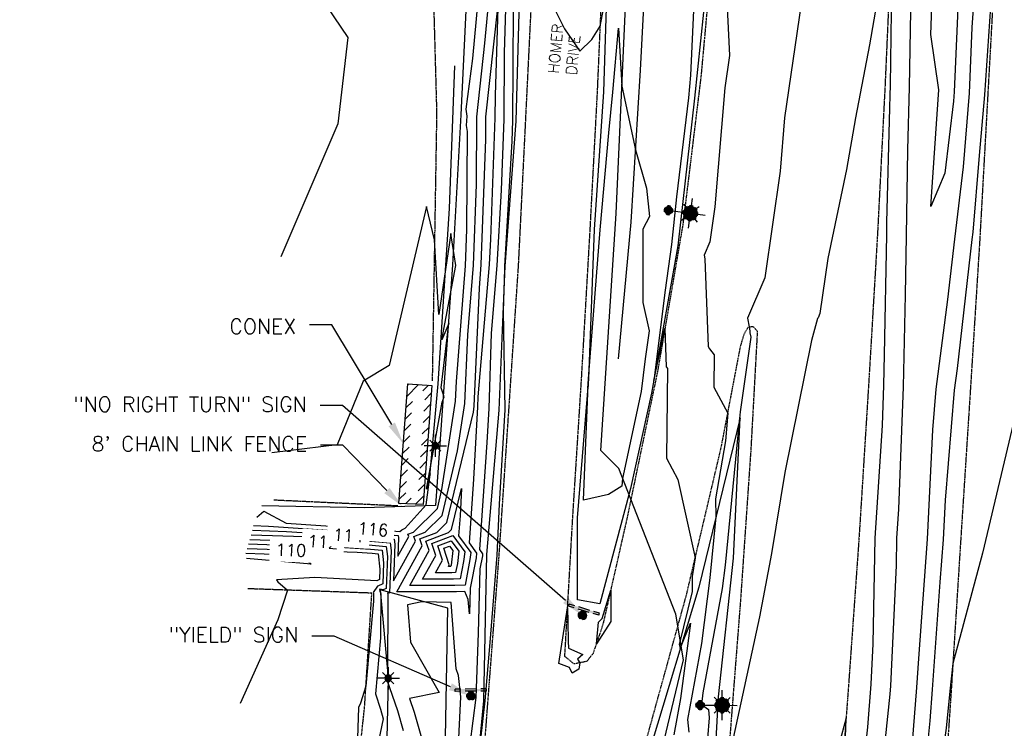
# Model space of a CAD drawing. Header units: feet. Extents: x 351431 to 355879, y 310968 to 329728.
# Tile 60 of 254: x 353296 to 353625, y 317001 to 317238. Entities that reach past the tile are written whole.
import ezdxf

# ---------------------------------------------------------------- set-up
doc = ezdxf.new("R2010")
doc.units = ezdxf.units.FT
doc.header["$MEASUREMENT"] = 0
doc.linetypes.add('D25', pattern=[0.375, 0.25, -0.125])
for name, color, linetype in [('EHIST', 56, 'Continuous'), ('ELIF', 153, 'LINKFENCE'), ('ELIG', 41, 'Continuous'), ('ELIST', 3, 'Continuous'), ('ELTCH-EG2', 253, 'Continuous'), ('ELTCN-EG2', 251, 'Continuous'), ('ELTT', 3, 'Continuous'), ('ELUTU', 153, 'UT'), ('ELYSP', 1, 'D25'), ('ELYSS', 2, 'Continuous'), ('ESFLP', 4, 'Continuous'), ('ESFS', 153, 'Continuous'), ('ESMask', 155, 'Continuous'), ('ETFS', 6, 'Continuous'), ('ETIF', 4, 'Continuous'), ('ETIST', 2, 'Continuous'), ('ETRC', 2, 'Continuous'), ('ETTC', 252, 'Continuous')]:
    doc.layers.add(name, color=color, linetype=linetype)
doc.styles.add('ANNO-TOPO', font='simplex.shx')
doc.styles.add('L180', font='simplex.shx', dxfattribs={"height": 3.6})
doc.styles.add('L80', font='simplex', dxfattribs={"height": 4})
doc.styles.add('ROMANSM', font='romansm.shx')
doc.linetypes.add('LINKFENCE', pattern='A,0.25,-0.08,0.25,-0.08,["X",ROMANSM,S=0.08,R=0,X=-0.004,Y=-0.04],-0.12', length=0.78)
doc.linetypes.add('UT', pattern='A,0.25,-0.07,0.07,-0.07,0.07,-0.07,0.25,-0.08,["UT",ROMANSM,S=0.08,R=0,X=-0.04,Y=-0.04],-0.15', length=1.08)

# ---------------------------------------------------------------- blocks, each defined once
blk = doc.blocks.new('ESUFMALUM')
for p, q in [((0, -0.0295), (0, -0.0976)), ((-0.053, -0.0946), (-0.0354, -0.1123)), ((0.053, -0.0946), (0.0354, -0.1123)), ((-0.1, -0.1476), (-0.05, -0.1476)), ((-0.0354, -0.183), (-0.053, -0.2007)), ((0.0354, -0.183), (0.053, -0.2007)), ((0.05, -0.1476), (0.1, -0.1476)), ((0, -0.1976), (0, -0.2476))]:
    blk.add_line(p, q)
for centre, radius, start, end in [((0, 0), 0.0295, 153.65027, 206.34973), ((0, 0), 0.0295, 63.65027, 116.34973), ((0, 0), 0.0295, 333.65027, 26.34973), ((0, 0), 0.0295, 243.65027, 296.34973), ((0, -0.1476), 0.05, 121.70415, 148.29585), ((0, -0.1476), 0.05, 76.70415, 103.29585), ((0, -0.1476), 0.05, 31.70415, 58.29585), ((0, -0.1476), 0.05, 166.70415, 193.29585), ((0, -0.1476), 0.05, 211.70415, 238.29585), ((0, -0.1476), 0.05, 256.70415, 283.29585), ((0, -0.1476), 0.05, 301.70415, 328.29585), ((0, -0.1476), 0.05, 346.70415, 13.29585)]:
    blk.add_arc(centre, radius, start, end)
at = {"layer": 'ESMask'}
for points, const_width in [([(-0.0148, 0, 1), (0.0148, 0, 1)], 0.0295), ([(-0.025, -0.1476, 1), (0.025, -0.1476, 1)], 0.05)]:
    blk.add_lwpolyline(points, format="xyb", close=True, dxfattribs=dict(at, const_width=const_width))
blk = doc.blocks.new('ESILLITE')
at = {"layer": 'ESMask'}
h = blk.add_hatch(color=256, dxfattribs=at)
edge = h.paths.add_edge_path()
edge.add_arc((0, 0), 0.0225, 0, 360)
for p, q in [((0, 0.075), (0, 0.0225)), ((-0.0159, 0.0159), (-0.0369, 0.0373)), ((0.0159, 0.016), (0.0377, 0.0382)), ((-0.0225, 0), (-0.075, 0)), ((-0.016, -0.0159), (-0.0374, -0.0369)), ((0, -0.0225), (0, -0.075)), ((0.0159, -0.0159), (0.0373, -0.0369)), ((0.0225, 0), (0.0749, 0))]:
    blk.add_line(p, q)
for start, end in [(145.54526, 169.42532), (100.65502, 124.23499), (55.83594, 79.34498), (10.57822, 34.52567), (190.73539, 214.19261), (235.50303, 259.34498), (280.65502, 304.414), (325.72448, 349.26816)]:
    blk.add_arc((0, 0), 0.0225, start, end)
blk = doc.blocks.new('ESIPUBSIGN')
at = {"layer": 'ESMask'}
h = blk.add_hatch(color=256, dxfattribs=at)
edge = h.paths.add_edge_path()
edge.add_arc((0, 0), 0.03, 90, 450)
for p, q in [((-0.03, 0.1047), (-0.0447, 0.1047)), ((-0.0447, 0.1047), (-0.0447, 0.066)), ((-0.03, 0.1047), (-0.03, 0.066)), ((-0.0447, 0.0381), (-0.0447, -0.0393)), ((-0.03, 0.0381), (-0.03, -0.0393)), ((-0.0447, -0.0672), (-0.0447, -0.1059)), ((-0.03, -0.1059), (-0.0447, -0.1059)), ((-0.03, -0.0672), (-0.03, -0.1059))]:
    blk.add_line(p, q)
for start, end in [(144.23142, 216.35632), (17.97024, 107.04945), (253.53828, 340.78828)]:
    blk.add_arc((0, 0), 0.03, start, end)
blk.add_solid([(-0.0447, -0.1059), (-0.03, -0.1059), (-0.0447, 0.1047), (-0.03, 0.1047)], dxfattribs=at)

msp = doc.modelspace()

# ---------------------------------------------------------------- hatches: boundary and pattern name
at = {"layer": 'EHIST'}
h = msp.add_hatch(dxfattribs=at)
h.set_pattern_fill('ANSI31', color=256, scale=20, style=0)
h.paths.add_polyline_path([(353427.61, 317114.05), (353431.63, 317113.79), (353429.07, 317077.93), (353424.95, 317078.15)], flags=16)
h.paths.add_polyline_path([(353425.76, 317116.18), (353433.77, 317115.65), (353430.92, 317075.83), (353422.8, 317076.26)])

# ---------------------------------------------------------------- linework, layer by layer
at = {"layer": 'ELIF', "flags": 128}
for points in [[(353496.26, 317124.56), (353500.44, 317170.16), (353503.56, 317221), (353506.1, 317269.62), (353508.24, 317318.36), (353510.87, 317368.73), (353511.09, 317404.94), (353512.1, 317448.5), (353512.71, 317497.05), (353514.37, 317550.22)], [(353439.5, 317275.85), (353439.65, 317259.84), (353445.75, 317252.6), (353443.56, 317206.02), (353440.72, 317155.9), (353437.61, 317111.99), (353435, 317075.52), (353411.24, 317074.78), (353377.01, 317075.45)]]:
    msp.add_lwpolyline(points, dxfattribs=at)
at = {"layer": 'ELIG', "flags": 128}
msp.add_lwpolyline([(353441.44, 317222.46), (353439.65, 317174.78), (353435.82, 317116.18), (353433.05, 317085.34)], dxfattribs=at)
at = {"layer": 'ELIST', "flags": 128}
msp.add_lwpolyline([(353425.76, 317116.18), (353433.77, 317115.65), (353430.92, 317075.83), (353422.8, 317076.26)], close=True, dxfattribs=at)
msp.add_lwpolyline([(353425.76, 317116.18), (353433.77, 317115.65), (353430.92, 317075.83), (353422.8, 317076.26)], close=True, dxfattribs=at)
at = {"layer": 'ELTCH-EG2', "flags": 128}
for points, elevation in [([(353531.28, 317267.09), (353533.35, 317225.92), (353531.77, 317215.05), (353528.42, 317175.32), (353526.74, 317163.62), (353524.82, 317159.16), (353525.09, 317158), (353526.13, 317128.65), (353526.68, 317127.87), (353528.2, 317125.91), (353528.09, 317115.13), (353532.75, 317106.45), (353531.95, 317097.2), (353528.69, 317077.82), (353528.78, 317071.8), (353526.79, 317051.39), (353523.92, 317029.45), (353519.22, 317004.04), (353519.68, 316999.78)], 117), ([(353586.04, 317263.63), (353580.15, 317229.43), (353575.48, 317205.07), (353572.44, 317187.86), (353566.15, 317158.04), (353563.52, 317139.66), (353562.92, 317138.28), (353562.69, 317138.07), (353560.72, 317130.62), (353551.83, 317086.53), (353547.3, 317059.56), (353543.31, 317038.37), (353533.95, 316995.22)], 119), ([(353616.32, 317264.07), (353614.36, 317235.24), (353613.43, 317213.31), (353611.39, 317188.72), (353608.5, 317164.55), (353606.18, 317144.38), (353602.33, 317114.44), (353601.19, 317100.8), (353599.37, 317064.28), (353596.5, 317024.46), (353595.8, 317014.78), (353594.09, 316992.15)], 118), ([(353610.38, 317259.57), (353608.44, 317213.8), (353608.17, 317210.6), (353605.3, 317186.53), (353600.65, 317175.46), (353603.29, 317214.39), (353600.56, 317232.86), (353601.68, 317264.05)], 117), ([(353522.17, 317260.3), (353520.26, 317219.35), (353519.59, 317211.77), (353515.63, 317178.62), (353513.91, 317162.77), (353511.78, 317147.53), (353508.02, 317117.26), (353510.94, 317130.75), (353511.73, 317134.73), (353512.19, 317121.85), (353512.29, 317121.71), (353512.55, 317121.37), (353512.26, 317091.36), (353516.07, 317084.25), (353521.85, 317058.06), (353520.8, 317051.8), (353520.88, 317046.85), (353516.48, 317029.13), (353516.84, 317027.79), (353520.27, 317036.28), (353516.97, 317011.08), (353514.73, 316998.97)], 116), ([(353373.83, 317067.29), (353385.19, 317066.9), (353411.32, 317065.17), (353421.24, 317064.31), (353421.44, 317062.62), (353421.03, 317050.36), (353428.35, 317063.62), (353427.83, 317065.17), (353431.58, 317066.6), (353437.25, 317072.2), (353442.45, 317093.81), (353444.89, 317109.57), (353445.87, 317132.57), (353447.7, 317155.84), (353448.71, 317182.83), (353448.81, 317205.44), (353451.5, 317229.97), (353454.17, 317258.29)], 114), ([(353458.81, 317252.65), (353457.97, 317226.82), (353457.84, 317204.64), (353456.98, 317180.87), (353455.56, 317155.78), (353453.61, 317133.14), (353452.87, 317107.95), (353452.25, 317096.55), (353449.71, 317060.84), (353450.79, 317059.35), (353450.72, 317058.73), (353449.9, 317054.43), (353449.27, 317032.89), (353448.52, 317011.35), (353444.49, 316980.22)], 114), ([(353557.27, 317243.17), (353551.74, 317205.11), (353550.23, 317187.21), (353545.13, 317151.64), (353539.3, 317138.08), (353539.94, 317135.28), (353539.95, 317135.12), (353540.08, 317133.25), (353540.46, 317131.8), (353536.89, 317106.85), (353536.7, 317104.59), (353536.57, 317103.85), (353536.58, 317103.62), (353531.88, 317055.61), (353530.87, 317047.83), (353524.42, 317012.95), (353524, 317009.1), (353526.25, 317007.35), (353526.55, 317004.65), (353523.15, 316963.21)], 118), ([(353445.92, 317044.11), (353444.88, 317046.83), (353442.06, 317046.72), (353422.12, 317046.65), (353430.61, 317062.04), (353429.82, 317064.39), (353435.47, 317066.54), (353438.84, 317069.86), (353447.7, 317106.68), (353448.02, 317108.74), (353449.7, 317148.18), (353450.32, 317156.04), (353451.88, 317197.84), (353451.92, 317205.38), (353455.92, 317241.87), (353454.97, 317212.51), (353454.92, 317205.12), (353453.45, 317164.49), (353452.97, 317156.01), (353449.16, 317111.81), (353449.06, 317108.53), (353447.75, 317084.32), (353446.24, 317063.12), (353448.8, 317059.57), (353448.63, 317058.1), (353446.68, 317047.93), (353446.43, 317039.33), (353445.92, 317044.11)], 113), ([(353578.44, 316991.37), (353579.51, 317001.51), (353580.71, 317015.82), (353581.33, 317029.38), (353582.01, 317064.63), (353584.41, 317102.31), (353584.92, 317115.72), (353585.12, 317125.84), (353585.86, 317165.98), (353585.93, 317170.15), (353586.92, 317208.38), (353587, 317212.6), (353587.08, 317215.85), (353587.42, 317240.63)], 119), ([(353584.7, 316990.16), (353587.05, 317012.52), (353587.29, 317015.29), (353589.12, 317055.45), (353589.3, 317064.59), (353589.92, 317074.36), (353591.47, 317115.16), (353592.09, 317145.93), (353592.45, 317165.59), (353592.93, 317194.34), (353593.47, 317215.34), (353593.94, 317240.85)], 118), ([(353620.57, 317242.13), (353618.5, 317212.77), (353616.73, 317192.47), (353614.6, 317166.84), (353614.32, 317164.44), (353609.36, 317121.35), (353608.43, 317114.09), (353605.35, 317077.35), (353604.69, 317064.24), (353603.66, 317049.94), (353601.07, 317014.12), (353600.28, 317003.59), (353598.83, 316989.07)], 119), ([(353375.32, 317071.66), (353377.67, 317073.6), (353385.12, 317069.62), (353410.01, 317067.97), (353423.08, 317066.83), (353423.77, 317067.47), (353424.86, 317067.97), (353431.93, 317075.76), (353433.12, 317085.01), (353433.29, 317086.16), (353433.12, 317085.71), (353431.99, 317081.02), (353437.3, 317110.06), (353437.91, 317111.85), (353436.95, 317114.87), (353439.47, 317136.37), (353437.15, 317130.86), (353441.88, 317155.69), (353440.12, 317166.39), (353436.13, 317139.33), (353434.72, 317164.35), (353432.08, 317175.44), (353419.54, 317122.27), (353410.88, 317117.05), (353402.15, 317095.86), (353380.31, 317093.09)], 116), ([(353446.81, 317059.8), (353446.53, 317057.47), (353444.91, 317048.98), (353441.55, 317048.84), (353426.43, 317048.79), (353432.87, 317060.46), (353431.82, 317063.6), (353439.37, 317066.48), (353440.43, 317067.52), (353443.74, 317081.25), (353443.24, 317072.08), (353442.76, 317065.4), (353446.81, 317059.8)], 112), ([(353373.4, 317065.76), (353391.11, 317065.15), (353411.97, 317063.77), (353419.89, 317063.08), (353420.19, 317060.54), (353419.72, 317046.36), (353419.42, 317046.23), (353418.98, 317046.27), (353419.15, 317045.8), (353418.96, 317019.17), (353418.8, 317017.31), (353422.33, 317007), (353424.19, 317000.32)], 113), ([(353444.81, 317060.02), (353444.44, 317056.85), (353443.34, 317051.06), (353441.04, 317050.97), (353430.74, 317050.93), (353435.13, 317058.89), (353433.81, 317062.82), (353440.86, 317065.5), (353444.81, 317060.02)], 111), ([(353372.54, 317062.69), (353402.95, 317061.65), (353413.27, 317060.97), (353417.19, 317060.63), (353417.7, 317056.38), (353417.46, 317049.34), (353415.79, 317048.6), (353415.66, 317048.61), (353414.22, 317046.45), (353414.3, 317046.22), (353414.28, 317043.58), (353411.79, 317015.15), (353409.96, 317009.48), (353409.34, 317008.1), (353408.37, 316980.74)], 111), ([(353372.97, 317064.22), (353397.03, 317063.4), (353412.62, 317062.37), (353418.54, 317061.85), (353418.95, 317058.46), (353418.59, 317047.85), (353417.6, 317047.41), (353416.42, 317047.54), (353416.27, 317047.31), (353416.73, 317046.01), (353416.62, 317031.37), (353414.97, 317012.58), (353416.69, 317007.55), (353417.6, 317004.3), (353414.43, 316989.37)], 112), ([(353440.83, 317060.47), (353440.26, 317055.6), (353440.18, 317055.22), (353440.03, 317055.21), (353439.36, 317055.21), (353439.65, 317055.73), (353437.8, 317061.24), (353439.74, 317061.98), (353440.83, 317060.47)], 109), ([(353371.68, 317059.62), (353390.05, 317059), (353393.46, 317055.93), (353371.91, 317057.83)], 109), ([(353442.3, 316986.3), (353443.52, 317011.64), (353442.74, 317018.8), (353441.92, 317020.98), (353440.33, 317043.19), (353430.43, 317043.33), (353425.71, 317042.4), (353426.65, 317029.92), (353436.27, 317013.03), (353426.39, 317011.04), (353427.96, 317006.44), (353430.78, 316996.34)], 114)]:
    msp.add_lwpolyline(points, dxfattribs=dict(at, elevation=elevation))
at = {"layer": 'ELTCN-EG2', "flags": 128}
for points, elevation in [([(353374.26, 317068.82), (353379.27, 317068.65), (353410.67, 317066.57), (353422.59, 317065.53), (353422.69, 317064.7), (353422.49, 317058.67), (353426.09, 317065.19), (353425.84, 317065.96), (353427.68, 317066.66), (353435.67, 317074.54), (353437.2, 317080.93), (353441.76, 317110.4), (353442.04, 317116.97), (353445.08, 317155.65), (353445.54, 317167.81), (353445.69, 317200.55), (353445.38, 317202.53), (353445.68, 317205.57), (353445.32, 317208), (353447.5, 317224.93), (353451.25, 317264.72)], 115), ([(353386.53, 317260.29), (353405.72, 317231.95), (353402.42, 317203.05), (353383.35, 317158.66)], 115), ([(353460.97, 317241.13), (353460.76, 317204.17), (353460.51, 317197.26), (353458.15, 317155.54), (353458.06, 317154.47), (353457.65, 317140.5), (353458.19, 317107.56), (353456.3, 317076.02), (353455.58, 317058.94), (353453.24, 317029.73), (353451.52, 317010.33), (353449.2, 316989.52)], 115), ([(353629.2, 317107.52), (353617.91, 317059.65), (353607.98, 317022.7), (353606.99, 317013.54), (353605.69, 317001.11), (353603.91, 316988.52), (353603.57, 316985.72), (353599.2, 316938.4), (353598.71, 316933.9), (353594.47, 316888.27), (353593.04, 316875.58), (353589.51, 316838.64), (353587.05, 316821.29), (353583.46, 316788.24), (353579.91, 316759.12), (353577.5, 316739.54), (353575.63, 316711.41), (353573.58, 316689.83), (353570.22, 316658.66)], 120), ([(353442.82, 317060.25), (353442.35, 317056.22), (353441.76, 317053.14), (353440.54, 317053.09), (353435.05, 317053.07), (353437.39, 317057.31), (353435.8, 317062.03), (353440.3, 317063.74), (353442.82, 317060.25)], 110), ([(353372.11, 317061.16), (353408.87, 317059.9), (353413.92, 317059.57), (353415.85, 317059.4), (353416.45, 317054.29), (353416.34, 317050.83), (353415.41, 317050.42), (353394.69, 317051.45), (353381.91, 317050.71), (353382.39, 317050.08), (353385.57, 317047.26), (353382.39, 317037.4), (353369.77, 317009.44)], 110), ([(353489.5, 317036.55), (353490.72, 317037.74), (353493.61, 317047.31), (353493.68, 317036.79), (353488.81, 317029.37), (353489.5, 317036.55)], 115), ([(353482.56, 317024.15), (353483.25, 317022.97), (353482.95, 317020.87), (353480.67, 317019.51), (353479.84, 317021.4), (353476.28, 317022.81), (353479.2, 317041.4), (353479.33, 317036.71), (353479.42, 317030.22), (353479.45, 317027.9), (353484.27, 317025.77), (353482.56, 317024.15)], 115), ([(353571.94, 316994.8), (353572.28, 317004.6), (353569.96, 316995.86)], 120)]:
    msp.add_lwpolyline(points, dxfattribs=dict(at, elevation=elevation))
at = {"layer": 'ELTT', "flags": 128}
msp.add_lwpolyline([(353416.51, 317047.41), (353419.22, 317017.83), (353418.09, 316967.3), (353406.87, 316936.55), (353424.43, 316942.26), (353436.51, 316961.67), (353438.23, 316991.84), (353439.18, 317041.29)], close=True, dxfattribs=at)
at = {"layer": 'ELUTU', "flags": 128}
msp.add_lwpolyline([(353434.86, 316415.39), (353448.06, 316543.38), (353459.09, 316663.23), (353467.62, 316766.97), (353472.29, 316801.99), (353484.5, 316878.09), (353499.05, 316944.19), (353510.84, 316994.24), (353517.91, 317024.02), (353515.35, 317039.27), (353496.29, 317087.86), (353490.26, 317093.94), (353495.38, 317173.14), (353500.82, 317291.85)], dxfattribs=at)
at = {"layer": 'ELYSP', "flags": 128}
for points in [[(353296.05, 316918.03), (353331.45, 316918.09), (353377.91, 316918.07), (353404.74, 316918.07), (353414.37, 316918.3), (353417.68, 316919.42), (353427.72, 316921.47), (353436.9, 316928.01), (353442.82, 316935.6), (353447.5, 316943.9), (353448.82, 316960.34), (353452.61, 317010.46), (353456.32, 317058.88), (353459.59, 317107.64), (353462.8, 317155.74), (353465.19, 317203.98), (353467.53, 317251.86), (353465.7, 317268.21), (353460.44, 317272.71), (353452.27, 317275.42), (353438.18, 317276.01), (353433.53, 317274.8), (353435.42, 317206.81), (353433.94, 317117.17)], [(353326.82, 314541.64), (353327.67, 314589.18), (353328.59, 314637.38), (353329.67, 314686.66), (353330.45, 314733.13), (353331.44, 314782.3), (353332.78, 314832.24), (353333.9, 314877.48), (353335.56, 314925.36), (353336.78, 314972.86), (353338.36, 315025.53), (353340.14, 315075.64), (353341.98, 315124.35), (353344.43, 315176.91), (353346.5, 315227.95), (353348.8, 315278.39), (353351.26, 315332.22), (353353.73, 315384.31), (353356.18, 315434.82), (353358.75, 315484.35), (353361.61, 315532.63), (353364.72, 315584.6), (353367.85, 315634.54), (353371.39, 315686.17), (353374.73, 315737.41), (353381.91, 315837.51), (353385.53, 315886.11), (353389.61, 315938.06), (353393.67, 315990), (353398.23, 316043.26), (353402.39, 316094.4), (353406.62, 316148.16), (353410.78, 316200.98), (353415.03, 316253.88), (353419.16, 316305.1), (353423.47, 316359.01), (353427.47, 316407.78), (353431.26, 316456.03), (353434.75, 316503), (353437.71, 316550.55), (353441.32, 316589.73), (353444.68, 316628.8), (353449.45, 316681.16), (353453.89, 316731.87), (353460.66, 316781.54), (353467.08, 316829.74), (353475.28, 316878.08), (353487.96, 316928.01), (353500.53, 316977.16), (353505.41, 316996.76), (353518.91, 317045.55), (353530.58, 317095.06), (353536.96, 317128.45), (353538.2, 317132.8), (353539.65, 317135.26), (353541.18, 317135.34), (353542.61, 317133.86), (353540.45, 317094.32), (353537.03, 317044.48), (353533.11, 316994.14), (353529.48, 316944.3), (353525.41, 316894.11), (353521.22, 316844.59), (353517.42, 316795.43), (353514.02, 316745.06), (353512.26, 316722.33), (353512.2, 316714.72)], [(353422.41, 317075.4), (353380.9, 317077.33)], [(353373.58, 316919.9), (353370.41, 316929.43), (353371.32, 316939.16), (353376.74, 316940.69), (353403.86, 316939.94), (353407.18, 316969.81), (353411.34, 317008.08), (353413.77, 317046.26), (353372.19, 317047.73)]]:
    msp.add_lwpolyline(points, dxfattribs=at)
at = {"layer": 'ELYSS', "flags": 128}
for points in [[(353436.18, 316952.18), (353445.74, 316953.16), (353451.19, 317010.29), (353452.25, 317059.18), (353456.27, 317107.45), (353458.28, 317155.53), (353461.96, 317203.98), (353463.32, 317252.29), (353462.5, 317269.18), (353459.36, 317271.46), (353451.73, 317270.83)], [(353504.3, 316656.77), (353506.86, 316708.46), (353510.32, 316758.2), (353516.18, 316807.97), (353519.94, 316857.53), (353523.25, 316908.9), (353526.76, 316958.83), (353529.69, 317011.64), (353534.69, 317057.94), (353536.89, 317104.89), (353523.02, 317048.26), (353507.1, 316995.52), (353502.26, 316976.7), (353489.56, 316927.46), (353476.91, 316877.49), (353468.27, 316829.81), (353462.16, 316781.46), (353456.59, 316731.25), (353452.02, 316680.68), (353446.76, 316628.91)]]:
    msp.add_lwpolyline(points, dxfattribs=at)
at = {"layer": 'ETFS', "linetype": 'ByBlock', "lineweight": -2}
for p, q in [((353403.99, 317108.92), (353396.49, 317108.92)), ((353401.16, 317031.9), (353393.66, 317031.9))]:
    msp.add_line(p, q, dxfattribs=at)
for points in [[(353478.53, 317043.86), (353403.99, 317108.92)], [(353440.03, 317014.99), (353401.16, 317031.9)]]:
    msp.add_lwpolyline(points, dxfattribs=at)
at = {"layer": 'ETFS'}
for points in [[(353479.36, 317044.81), (353484.18, 317038.93), (353477.71, 317042.92)], [(353440.52, 317016.13), (353446.9, 317011.99), (353439.53, 317013.84)]]:
    msp.add_solid(points, dxfattribs=at)
at = {"layer": 'ETIF', "linetype": 'ByBlock', "lineweight": -2}
msp.add_line((353404.09, 317095.7), (353396.59, 317095.7), dxfattribs=at)
msp.add_lwpolyline([(353418.81, 317080.56), (353404.09, 317095.7)], dxfattribs=at)
at = {"layer": 'ETIF'}
msp.add_solid([(353419.7, 317081.43), (353424.03, 317075.18), (353417.91, 317079.69)], dxfattribs=at)
at = {"layer": 'ETIST', "linetype": 'ByBlock', "lineweight": -2}
msp.add_line((353400.44, 317135.88), (353392.94, 317135.88), dxfattribs=at)
msp.add_lwpolyline([(353420.42, 317102.65), (353400.44, 317135.88)], dxfattribs=at)
at = {"layer": 'ETIST'}
msp.add_solid([(353421.49, 317103.29), (353424.28, 317096.22), (353419.35, 317102)], dxfattribs=at)

# ---------------------------------------------------------------- block references
at = {"layer": 'ESFLP'}
for p, xscale, yscale, zscale, rotation in [((353512.92, 317174.18), 50.00000000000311, 50.00000000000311, 50.00000000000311, 82.3770345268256), ((353523.48, 317008.86), 49.99999999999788, 49.99999999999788, 49.99999999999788, 89.55128460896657)]:
    msp.add_blockref('ESUFMALUM', p, dxfattribs=dict(at, xscale=xscale, yscale=yscale, zscale=zscale, rotation=rotation))
at = {"layer": 'ESFLP', "xscale": 50, "yscale": 50, "zscale": 50}
for p in [(353434.98, 317095.5), (353419.22, 317017.83)]:
    msp.add_blockref('ESILLITE', p, dxfattribs=at)
at = {"layer": 'ESFS'}
for p, xscale, yscale, zscale, rotation in [((353484.18, 317038.93), 49.99999999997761, 49.99999999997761, 49.99999999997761, 253.1762380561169), ((353446.9, 317011.99), 49.99999999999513, 49.99999999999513, 49.99999999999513, 270.4698046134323)]:
    msp.add_blockref('ESIPUBSIGN', p, dxfattribs=dict(at, xscale=xscale, yscale=yscale, zscale=zscale, rotation=rotation))

# ---------------------------------------------------------------- texts
at = {"layer": 'ETFS', "char_height": 5, "attachment_point": 3, "style": 'ANNO-TOPO'}
for s, insert in [('"NO RIGHT TURN" SIGN', (353391.99, 317111.87)), ('"YIELD" SIGN', (353389.16, 317034.85))]:
    msp.add_mtext(s, dxfattribs=dict(at, insert=insert))
at = {"layer": 'ETIF', "insert": (353392.09, 317098.65), "char_height": 5, "attachment_point": 3, "style": 'ANNO-TOPO'}
msp.add_mtext("8' CHAIN LINK FENCE", dxfattribs=at)
at = {"layer": 'ETIST', "insert": (353388.44, 317137.88), "char_height": 5, "attachment_point": 3, "style": 'ANNO-TOPO'}
msp.add_mtext('CONEX', dxfattribs=at)

# ---------------------------------------------------------------- next in the draw order: texts
at = {"layer": 'ETRC', "insert": (353472.64, 317220.08), "char_height": 3.6, "width": 19.1006, "attachment_point": 1, "rotation": 84.7664, "style": 'L180', "bg_fill": 3, "box_fill_scale": 1.5, "bg_fill_color": 256, "bg_fill_true_color": 13158600, "bg_fill_transparency": 16324528}
msp.add_mtext('HOMER DRIVE', dxfattribs=at)

# ---------------------------------------------------------------- next in the draw order: linework, layer by layer
at = {"layer": 'ELTCH-EG2', "elevation": 116, "flags": 128}
msp.add_lwpolyline([(353469.56, 317251.79), (353478.16, 317234.8), (353483.25, 317227.29), (353487.29, 317231.21), (353490.13, 317235.71), (353491.32, 317241.92)], dxfattribs=at)
at = {"layer": 'ELTCN-EG2', "elevation": 115, "flags": 128}
msp.add_lwpolyline([(353505.55, 317181.58), (353506.58, 317172.13), (353504.35, 317167.9), (353504.34, 317143.36), (353506.42, 317133.93), (353505.11, 317124.53), (353503.75, 317113.66), (353497.59, 317084.57), (353497.35, 317081.99), (353492.84, 317079.18), (353484.46, 317077.28), (353486.12, 317115.79), (353485.91, 317114.59), (353486.17, 317117.91), (353486.35, 317119.46), (353490.12, 317167.65), (353492.96, 317200.02), (353494.37, 317213.6), (353496.18, 317235.04), (353497.34, 317215.63), (353501.93, 317194.4), (353505.55, 317181.58)], dxfattribs=at)
at = {"layer": 'ELYSP', "flags": 128}
for points in [[(353378.64, 320228.17), (353380.99, 320177.68), (353383.06, 320148.88), (353383.94, 320144.7), (353385.61, 320140.46), (353386.09, 320128.16), (353388.57, 320078.03), (353391.47, 320028.01), (353394.12, 319978.45), (353399.52, 319877.95), (353402.64, 319827.79), (353405.49, 319777.76), (353408.45, 319728.06), (353411.82, 319677.73), (353415, 319627.95), (353418.36, 319578.01), (353422.11, 319527.92), (353425.76, 319477.73), (353429.65, 319427.95), (353433.71, 319377.95), (353437.49, 319327.75), (353441.39, 319277.45), (353445.85, 319227.94), (353449.87, 319177.64), (353454.19, 319127.59), (353460.05, 319061.85), (353464.66, 319012.05), (353468.88, 318962.53), (353473.33, 318912.88), (353477.42, 318862.86), (353481.67, 318812.82), (353485.84, 318763.37), (353490.46, 318713.15), (353494.19, 318662.85), (353499.43, 318613.71), (353503.99, 318564.23), (353507.36, 318513.93), (353511.16, 318464.16), (353515.35, 318413.93), (353519.26, 318364.59), (353522.77, 318314.64), (353527.27, 318264.83), (353531.55, 318209.22), (353535.3, 318159.58), (353538.85, 318110.5), (353542.63, 318061.1), (353545.44, 318010.9), (353548.35, 317962.15), (353550.97, 317912.71), (353553.34, 317862.42), (353554.95, 317813.47), (353556.11, 317763.52), (353556.96, 317713.94), (353554.27, 317664.48), (353552.98, 317614.47), (353549.96, 317564.69), (353547.59, 317515.72), (353544.8, 317465.91), (353541.17, 317416.48), (353536.92, 317367.11), (353533, 317317.27), (353528.26, 317268.15), (353523.78, 317219.03), (353517.73, 317169.49), (353509.26, 317120.41), (353499.11, 317071.62), (353491.02, 317035.86), (353487.7, 317026.13), (353485.62, 317023.45), (353481.35, 317022.59), (353478.27, 317025.14), (353480.93, 317071.61), (353483.88, 317118.16), (353486.75, 317167.75), (353489.19, 317213.76), (353491.32, 317263.15), (353492.87, 317310.09), (353494.46, 317357.6), (353496.36, 317406.01), (353497.73, 317454.88), (353498.85, 317501.61), (353499.41, 317550.09)], [(353419.97, 320230.49), (353422.19, 320179.88), (353424.5, 320129.05), (353426.92, 320079.71), (353429.71, 320028.31), (353432.23, 319979.89), (353434.8, 319928.62), (353437.54, 319879.64), (353440.38, 319830.09), (353443.44, 319779.85), (353446.38, 319730.26), (353449.7, 319680.31), (353452.8, 319630.71), (353456.41, 319580.31), (353459.86, 319530.66), (353463.51, 319480.58), (353467.37, 319430.78), (353471.27, 319381.02), (353475.22, 319331.11), (353479.29, 319281.29), (353483.61, 319230.95), (353487.72, 319181.28), (353491.99, 319131.73), (353493.47, 319114.97), (353497.85, 319064.83), (353502.47, 319015.35), (353506.66, 318965.52), (353511.05, 318915.96), (353515.44, 318865.23), (353519.53, 318816.52), (353523.85, 318765.66), (353528.33, 318715.56), (353532.53, 318666.62), (353536.45, 318619.34), (353540.91, 318567.05), (353545.19, 318517.12), (353549.33, 318467.12), (353553.29, 318417.9), (353557.45, 318367.73), (353561.46, 318319.15), (353565.79, 318264.65), (353569.66, 318212.81), (353573.16, 318163.17), (353577.07, 318113.28), (353580.48, 318064.77), (353583.75, 318013.32), (353586.53, 317964.4), (353589.24, 317913.84), (353591.55, 317864.39), (353593.28, 317814.26), (353594.71, 317764.05), (353595.48, 317714.52), (353595.88, 317665.34), (353595.61, 317614.57), (353595.11, 317565.02), (353594.54, 317514.86), (353593.73, 317464.66), (353592.47, 317415.42), (353591.06, 317366.01), (353589.46, 317315.48), (353587.46, 317264.63), (353585.3, 317215.87), (353582.77, 317166.1), (353579.82, 317116.2), (353576.6, 317064.78), (353573.17, 317016.57), (353571.39, 316992.63), (353567.24, 316939.29), (353563.41, 316891.32), (353559.08, 316841.37), (353554.82, 316791.72), (353551.19, 316741.28), (353548.88, 316711.62)], [(353454.98, 320231.17), (353457.46, 320179.48), (353459.6, 320131.2), (353462.02, 320081.93), (353464.7, 320031.64), (353467.36, 319981.73), (353470.04, 319931.77), (353472.74, 319881.98), (353475.48, 319831.88), (353478.09, 319782.45), (353481.08, 319732.51), (353484.3, 319682.65), (353487.46, 319633.09), (353490.98, 319583.01), (353494.56, 319532.97), (353498.36, 319483.27), (353502.37, 319433.27), (353506.75, 319384.05), (353510.79, 319333.51), (353514.9, 319284.24), (353518.97, 319234.18), (353522.99, 319184.4), (353527.24, 319134.65), (353528.6, 319118.74), (353533.03, 319068.19), (353537.29, 319018.97), (353541.52, 318968.66), (353545.9, 318919.14), (353550.16, 318869.41), (353554.5, 318819.59), (353558.65, 318769.85), (353562.82, 318719.76), (353566.98, 318670.57), (353571.43, 318619.61), (353575.91, 318569.57), (353580.27, 318520.11), (353584.57, 318469.01), (353588.88, 318420.66), (353593.34, 318368.6), (353597.44, 318321.17), (353602.53, 318266.14), (353606.95, 318214), (353610.84, 318165.65), (353614.18, 318115.27), (353617.48, 318065.6), (353620.38, 318014.8), (353623.35, 317965.63), (353625.85, 317913.96), (353627.97, 317865.26), (353629.54, 317813.92), (353630.41, 317765.22), (353630.66, 317713.54), (353630.84, 317664.99), (353630.56, 317613.46), (353630.55, 317564.85), (353630, 317514.46), (353629.06, 317464.33), (353627.82, 317413.79), (353626.18, 317364.26), (353624.41, 317313.57), (353622.48, 317264.09), (353619.63, 317212.57), (353616.94, 317164.02), (353613.82, 317114.25), (353610.58, 317063.91), (353607.4, 317013.54), (353605.72, 316988.68), (353602.19, 316938.36), (353598.23, 316887.81), (353594.76, 316838.4), (353590.67, 316787.16), (353586.84, 316738.76), (353584.18, 316708.47)]]:
    msp.add_lwpolyline(points, dxfattribs=at)
at = {"layer": 'ELYSS', "flags": 128}
msp.add_lwpolyline([(353547.98, 317551.07), (353545.72, 317502.96), (353541.86, 317455.05), (353539.47, 317405.3), (353535.16, 317356.38), (353530.93, 317307.64), (353526.64, 317259.63), (353521.63, 317211.67), (353516.05, 317162.25), (353507.26, 317113.04), (353500.18, 317081.28), (353489.92, 317042.66), (353482.56, 317044), (353482.53, 317071.41), (353486.29, 317117.9), (353488.19, 317167.71), (353491.29, 317213.76), (353492.91, 317263.04), (353496.33, 317309.96), (353496.6, 317357.29), (353499.17, 317406.14), (353499.17, 317454.78), (353500.92, 317501.41), (353501.17, 317550.15)], dxfattribs=at)

# ---------------------------------------------------------------- next in the draw order: texts
at = {"layer": 'ETTC', "char_height": 4, "attachment_point": 5, "style": 'L80', "bg_fill": 3, "box_fill_scale": 1.5, "bg_fill_color": 256, "bg_fill_true_color": 13158600}
for s, insert, rotation, bg_fill_transparency in [('{112}', (353397.44, 317063.38, 112), 356.2035, 0), ('{110}', (353386.73, 317060.66, 110), 358.0467, 11019188)]:
    msp.add_mtext(s, dxfattribs=dict(at, insert=insert, rotation=rotation, bg_fill_transparency=bg_fill_transparency))

# ---------------------------------------------------------------- next in the draw order: texts
at = {"layer": 'ETTC', "insert": (353405.91, 317065.53, 114), "char_height": 4, "attachment_point": 5, "rotation": 356.2035, "style": 'L80', "bg_fill": 3, "box_fill_scale": 1.5, "bg_fill_color": 256, "bg_fill_true_color": 13158600, "bg_fill_transparency": 2146608}
msp.add_mtext('{114}', dxfattribs=at)

# ---------------------------------------------------------------- next in the draw order: texts
at = {"layer": 'ETTC', "insert": (353414.13, 317067.61, 116), "char_height": 4, "attachment_point": 5, "rotation": 355.0311, "style": 'L80', "bg_fill": 3, "box_fill_scale": 1.5, "bg_fill_color": 256, "bg_fill_true_color": 13158600, "bg_fill_transparency": 0}
msp.add_mtext('{116}', dxfattribs=at)

doc.saveas('drawing.dxf')
